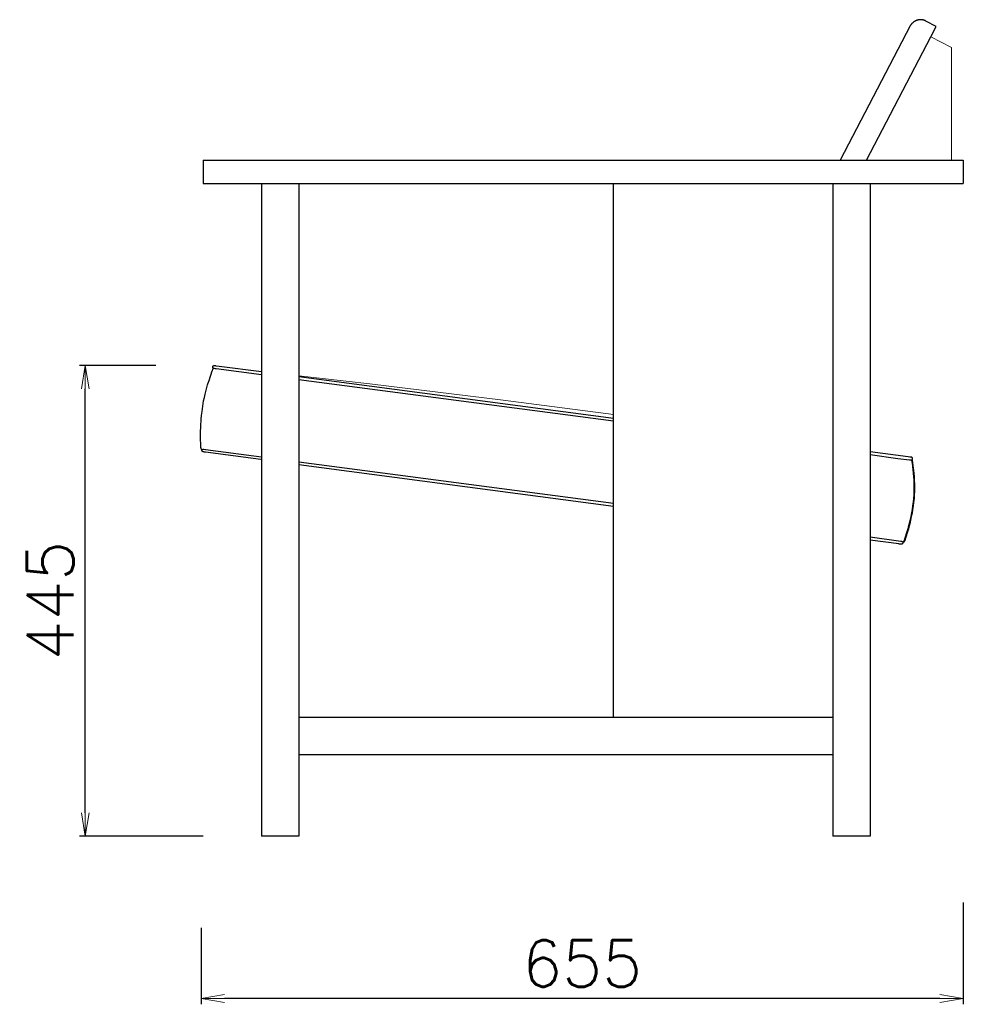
# Model space of a CAD drawing. Extents: x 26071 to 28174, y 10322 to 12316.
# Tile 3 of 3: x 27365 to 28174, y 10322 to 11167. Entities that reach past the tile are written whole.
import ezdxf

# ---------------------------------------------------------------- set-up
doc = ezdxf.new("R2010")
doc.units = 0
doc.header["$LTSCALE"] = 0.5
doc.layers.get('0').update_dxf_attribs({"linetype": 'CONTINUOUS'})
doc.layers.get('DEFPOINTS').update_dxf_attribs({"linetype": 'CONTINUOUS'})
doc.layers.add('04-寸法', color=4, linetype='CONTINUOUS', lineweight=9)
doc.layers.add('2D$Visibile$Curve', color=7, linetype='CONTINUOUS', lineweight=25, true_color=0x000000)
doc.layers.add('2D$Visibile$Tangenti', color=7, linetype='CONTINUOUS', lineweight=20, true_color=0x555555)
doc.styles.get("Standard").update_dxf_attribs({"font": 'txt.shx', "bigfont": 'bigfont.shx'})
doc.dimstyles.new('1-10', dxfattribs={"dimtxt": 40, "dimasz": 20, "dimexe": 5, "dimexo": 50, "dimgap": 10, "dimtad": 1, "dimdec": 0, "dimzin": 9, "dimdsep": 46, "dimtxsty": 'Standard', "dimblk1": 'OPEN', "dimblk2": 'OPEN', "dimsah": 1, "dimcen": 0, "dimclrt": 7, "dimadec": 0, "dimazin": 0, "dimtfac": 0.5, "dimtdec": 0, "dimtofl": 0, "dimtmove": 0, "dimatfit": 3, "dimldrblk": 'OPEN', "dimfxl": 1, "dimtolj": 1, "dimtzin": 9, "dimarcsym": 0})

# ---------------------------------------------------------------- blocks, each defined once
blk = doc.blocks.new('_OPEN')
at = {"color": 0, "linetype": 'ByBlock'}
for p, q in [((-1, 0.167), (0, 0)), ((0, 0), (-1, -0.167)), ((0, 0), (-1, 0))]:
    blk.add_line(p, q, dxfattribs=at)
blk = doc.blocks.new('*D356')
at = {"layer": '04-寸法', "color": 0, "lineweight": -2, "transparency": 16777216}
for p, q in [((28173.87, 10409.3), (28173.87, 10322.03)), ((27520.25, 10387.67), (27520.25, 10322.03)), ((28153.87, 10327.03), (27540.25, 10327.03))]:
    blk.add_line(p, q, dxfattribs=at)
at = {"layer": 'DEFPOINTS', "color": 0, "transparency": 16777216}
for p in [(28173.87, 10459.3), (27520.25, 10437.67), (27520.25, 10327.03)]:
    blk.add_point(p, dxfattribs=at)
at = {"layer": '04-寸法', "color": 0, "lineweight": -2, "transparency": 16777216, "xscale": 20, "yscale": 20, "zscale": 20, "rotation": 180}
blk.add_blockref('_OPEN', (27520.25, 10327.03), dxfattribs=at)
at = {"layer": '04-寸法', "color": 0, "lineweight": -2, "transparency": 16777216, "xscale": 20, "yscale": 20, "zscale": 20}
blk.add_blockref('_OPEN', (28173.87, 10327.03), dxfattribs=at)
at = {"layer": '04-寸法', "color": 7, "transparency": 16777216, "insert": (27847.06, 10357.03), "char_height": 40, "attachment_point": 5}
blk.add_mtext('\\A1;655', dxfattribs=at)
blk = doc.blocks.new('*D357')
at = {"layer": '04-寸法', "color": 0, "lineweight": -2, "transparency": 16777216}
for p, q in [((27481.32, 10870.26), (27415.79, 10870.26)), ((27420.79, 10486.36), (27420.79, 10850.26)), ((27521.91, 10466.36), (27415.79, 10466.36))]:
    blk.add_line(p, q, dxfattribs=at)
at = {"layer": 'DEFPOINTS', "color": 0, "transparency": 16777216}
for p in [(27420.79, 10870.26), (27531.32, 10870.26), (27571.91, 10466.36)]:
    blk.add_point(p, dxfattribs=at)
at = {"layer": '04-寸法', "color": 0, "lineweight": -2, "transparency": 16777216, "xscale": 20, "yscale": 20, "zscale": 20}
for p, rotation in [((27420.79, 10870.26), 90), ((27420.79, 10466.36), 270)]:
    blk.add_blockref('_OPEN', p, dxfattribs=dict(at, rotation=rotation))
at = {"layer": '04-寸法', "color": 7, "transparency": 16777216, "insert": (27390.79, 10668.31), "char_height": 40, "attachment_point": 5, "rotation": 90}
blk.add_mtext('\\A1;445', dxfattribs=at)

msp = doc.modelspace()

# ---------------------------------------------------------------- linework, layer by layer
at = {"layer": '2D$Visibile$Curve', "color": 0}
for p, q in [((28128.91, 11162.55), (28128.72, 11162.26)), ((28129.11, 11162.84), (28128.91, 11162.55)), ((28129.32, 11163.12), (28129.11, 11162.84)), ((28129.53, 11163.39), (28129.32, 11163.12)), ((28129.76, 11163.66), (28129.53, 11163.39)), ((28130, 11163.92), (28129.76, 11163.66)), ((28130.24, 11164.16), (28130, 11163.92)), ((28130.5, 11164.4), (28130.24, 11164.16)), ((28130.76, 11164.64), (28130.5, 11164.4)), ((28131.03, 11164.86), (28130.76, 11164.64)), ((28131.3, 11165.07), (28131.03, 11164.86)), ((28131.59, 11165.27), (28131.3, 11165.07)), ((28131.88, 11165.47), (28131.59, 11165.27)), ((28132.18, 11165.65), (28131.88, 11165.47)), ((28132.48, 11165.82), (28132.18, 11165.65)), ((28132.79, 11165.98), (28132.48, 11165.82)), ((28133.01, 11166.09), (28132.71, 11165.94)), ((28133.11, 11166.13), (28132.79, 11165.98)), ((28133.32, 11166.23), (28133.01, 11166.09)), ((28133.43, 11166.27), (28133.11, 11166.13)), ((28133.64, 11166.36), (28133.32, 11166.23)), ((28133.75, 11166.4), (28133.43, 11166.27)), ((28133.96, 11166.47), (28133.64, 11166.36)), ((28134.08, 11166.51), (28133.75, 11166.4)), ((28134.28, 11166.58), (28133.96, 11166.47)), ((28134.41, 11166.62), (28134.08, 11166.51)), ((28134.61, 11166.67), (28134.28, 11166.58)), ((28134.75, 11166.71), (28134.41, 11166.62)), ((28134.94, 11166.76), (28134.61, 11166.67)), ((28135.09, 11166.79), (28134.75, 11166.71)), ((28135.27, 11166.83), (28134.94, 11166.76)), ((28135.43, 11166.86), (28135.09, 11166.79)), ((28135.6, 11166.89), (28135.27, 11166.83)), ((28135.77, 11166.92), (28135.43, 11166.86)), ((28135.94, 11166.94), (28135.6, 11166.89)), ((28136.12, 11166.97), (28135.77, 11166.92)), ((28136.28, 11166.98), (28135.94, 11166.94)), ((28136.47, 11167), (28136.12, 11166.97)), ((28136.61, 11167.01), (28136.28, 11166.98)), ((28136.82, 11167.02), (28136.47, 11167)), ((28136.95, 11167.03), (28136.61, 11167.01)), ((28137.17, 11167.03), (28136.82, 11167.02)), ((28137.29, 11167.03), (28136.95, 11167.03)), ((28137.51, 11167.03), (28137.17, 11167.03)), ((28137.63, 11167.02), (28137.29, 11167.03)), ((28137.86, 11167.01), (28137.51, 11167.03)), ((28137.97, 11167), (28137.63, 11167.02)), ((28138.21, 11166.98), (28137.86, 11167.01)), ((28138.31, 11166.97), (28137.97, 11167)), ((28138.56, 11166.94), (28138.21, 11166.98)), ((28138.65, 11166.93), (28138.31, 11166.97)), ((28138.9, 11166.89), (28138.56, 11166.94)), ((28138.98, 11166.88), (28138.65, 11166.93)), ((28139.25, 11166.83), (28138.9, 11166.89)), ((28139.32, 11166.81), (28138.98, 11166.88)), ((28139.59, 11166.75), (28139.25, 11166.83)), ((28139.65, 11166.74), (28139.32, 11166.81)), ((28139.92, 11166.66), (28139.59, 11166.75)), ((28139.98, 11166.65), (28139.65, 11166.74)), ((28140.26, 11166.57), (28139.92, 11166.66)), ((28140.3, 11166.55), (28139.98, 11166.65)), ((28140.59, 11166.45), (28140.26, 11166.57)), ((28140.62, 11166.44), (28140.3, 11166.55)), ((28140.92, 11166.33), (28140.59, 11166.45)), ((28140.94, 11166.32), (28140.62, 11166.44)), ((28141.24, 11166.2), (28140.92, 11166.33)), ((28141.26, 11166.19), (28140.94, 11166.32)), ((28141.56, 11166.05), (28141.24, 11166.2)), ((28141.57, 11166.05), (28141.26, 11166.19)), ((28141.87, 11165.9), (28141.56, 11166.05)), ((28141.87, 11165.9), (28141.57, 11166.05)), ((28150.74, 11161.28), (28141.87, 11165.9)), ((28150.74, 11161.28), (28141.87, 11165.9)), ((28128.38, 11161.65), (28068.31, 11046.36)), ((28128.55, 11161.96), (28128.38, 11161.65)), ((28128.72, 11162.26), (28128.55, 11161.96)), ((28146.12, 11152.41), (28150.74, 11161.28)), ((28090.86, 11046.36), (28146.12, 11152.41)), ((27521.91, 11046.36), (27521.91, 11026.36)), ((27521.91, 11046.36), (28068.31, 11046.36)), ((28068.31, 11046.36), (28163.87, 11046.36)), ((28163.87, 11046.36), (28173.87, 11046.36)), ((28173.87, 11046.36), (28173.87, 11026.36)), ((27521.91, 11026.36), (27571.91, 11026.36)), ((27571.91, 11026.36), (27571.91, 10865.01)), ((27571.91, 11026.36), (27603.91, 11026.36)), ((27603.91, 11026.36), (27603.91, 10861.5)), ((27603.91, 11026.36), (27873.86, 11026.36)), ((27873.86, 10828.16), (27873.86, 11026.36)), ((27873.86, 11026.36), (28061.86, 11026.36)), ((28061.86, 11026.36), (28061.86, 11026.36)), ((28061.86, 11026.36), (28061.86, 10536.36)), ((28061.86, 11026.36), (28093.86, 11026.36)), ((28093.86, 11026.36), (28093.86, 10796.19)), ((28093.86, 11026.36), (28173.87, 11026.36)), ((27530.02, 10866.37), (27530.17, 10866.72)), ((27530.15, 10868.99), (27530.16, 10869.03)), ((27530.15, 10868.95), (27530.15, 10868.99)), ((27530.15, 10868.91), (27530.15, 10868.95)), ((27530.16, 10868.86), (27530.15, 10868.91)), ((27530.16, 10869.11), (27530.17, 10869.16)), ((27530.16, 10869.07), (27530.16, 10869.11)), ((27530.16, 10869.03), (27530.16, 10869.07)), ((27530.16, 10868.82), (27530.16, 10868.86)), ((27530.16, 10868.78), (27530.16, 10868.82)), ((27530.17, 10868.73), (27530.16, 10868.78)), ((27530.17, 10869.16), (27530.18, 10869.2)), ((27530.18, 10868.69), (27530.17, 10868.73)), ((27530.17, 10866.72), (27530.33, 10867.07)), ((27530.18, 10869.2), (27530.19, 10869.25)), ((27530.19, 10868.65), (27530.18, 10868.69)), ((27530.19, 10869.25), (27530.2, 10869.29)), ((27530.2, 10868.6), (27530.19, 10868.65)), ((27530.2, 10869.29), (27530.21, 10869.34)), ((27530.21, 10868.56), (27530.2, 10868.6)), ((27530.21, 10869.34), (27530.23, 10869.38)), ((27530.22, 10868.52), (27530.21, 10868.56)), ((27530.24, 10868.47), (27530.22, 10868.52)), ((27530.23, 10869.38), (27530.24, 10869.43)), ((27530.24, 10869.43), (27530.26, 10869.47)), ((27530.26, 10868.43), (27530.24, 10868.47)), ((27530.26, 10869.47), (27530.28, 10869.51)), ((27530.27, 10868.39), (27530.26, 10868.43)), ((27530.29, 10868.35), (27530.27, 10868.39)), ((27530.28, 10869.51), (27530.3, 10869.55)), ((27530.32, 10868.31), (27530.29, 10868.35)), ((27530.3, 10869.55), (27530.32, 10869.59)), ((27530.32, 10869.59), (27530.35, 10869.63)), ((27530.34, 10868.27), (27530.32, 10868.31)), ((27530.33, 10867.07), (27530.41, 10867.24)), ((27530.36, 10868.23), (27530.34, 10868.27)), ((27530.35, 10869.63), (27530.37, 10869.67)), ((27530.39, 10868.19), (27530.36, 10868.23)), ((27530.37, 10869.67), (27530.4, 10869.71)), ((27530.41, 10868.15), (27530.39, 10868.19)), ((27530.4, 10869.71), (27530.42, 10869.75)), ((27530.44, 10868.12), (27530.41, 10868.15)), ((27530.41, 10867.24), (27530.49, 10867.41)), ((27530.42, 10869.75), (27530.45, 10869.78)), ((27530.47, 10868.08), (27530.44, 10868.12)), ((27530.45, 10869.78), (27530.48, 10869.82)), ((27530.5, 10868.05), (27530.47, 10868.08)), ((27530.48, 10869.82), (27530.51, 10869.85)), ((27530.49, 10867.41), (27530.58, 10867.57)), ((27530.53, 10868.02), (27530.5, 10868.05)), ((27530.51, 10869.85), (27530.55, 10869.89)), ((27530.56, 10867.98), (27530.53, 10868.02)), ((27530.55, 10869.89), (27530.58, 10869.92)), ((27530.59, 10867.95), (27530.56, 10867.98)), ((27530.58, 10869.92), (27530.61, 10869.95)), ((27530.58, 10867.57), (27530.68, 10867.74)), ((27530.63, 10867.92), (27530.59, 10867.95)), ((27530.61, 10869.95), (27530.65, 10869.98)), ((27530.66, 10867.89), (27530.63, 10867.92)), ((27530.65, 10869.98), (27530.69, 10870.01)), ((27530.7, 10867.87), (27530.66, 10867.89)), ((27530.68, 10867.74), (27530.74, 10867.84)), ((27530.69, 10870.01), (27530.72, 10870.04)), ((27530.74, 10867.84), (27530.7, 10867.87)), ((27530.72, 10870.04), (27530.76, 10870.06)), ((27530.78, 10867.81), (27530.74, 10867.84)), ((27530.76, 10870.06), (27530.8, 10870.09)), ((27530.83, 10867.78), (27530.78, 10867.81)), ((27530.8, 10870.09), (27530.84, 10870.11)), ((27530.88, 10867.75), (27530.83, 10867.78)), ((27530.84, 10870.11), (27530.88, 10870.13)), ((27530.88, 10870.13), (27530.92, 10870.15)), ((27530.93, 10867.73), (27530.88, 10867.75)), ((27530.92, 10870.15), (27530.97, 10870.17)), ((27530.98, 10867.71), (27530.93, 10867.73)), ((27530.97, 10870.17), (27531.01, 10870.19)), ((27531.03, 10867.68), (27530.98, 10867.71)), ((27531.01, 10870.19), (27531.05, 10870.2)), ((27531.08, 10867.66), (27531.03, 10867.68)), ((27531.05, 10870.2), (27531.1, 10870.22)), ((27531.13, 10867.65), (27531.08, 10867.66)), ((27531.1, 10870.22), (27531.14, 10870.23)), ((27531.18, 10867.63), (27531.13, 10867.65)), ((27531.14, 10870.23), (27531.19, 10870.24)), ((27531.24, 10867.62), (27531.18, 10867.63)), ((27531.19, 10870.24), (27531.23, 10870.25)), ((27531.23, 10870.25), (27531.28, 10870.26)), ((27531.29, 10867.6), (27531.24, 10867.62)), ((27531.28, 10870.26), (27531.32, 10870.26)), ((27531.34, 10867.59), (27531.29, 10867.6)), ((27531.32, 10870.26), (27531.37, 10870.27)), ((27531.4, 10867.58), (27531.34, 10867.59)), ((27531.37, 10870.27), (27531.42, 10870.27)), ((27531.45, 10867.58), (27531.4, 10867.58)), ((27531.42, 10870.27), (27531.46, 10870.27)), ((27531.51, 10867.57), (27531.45, 10867.58)), ((27531.46, 10870.27), (27531.51, 10870.27)), ((27531.51, 10870.27), (27531.55, 10870.27)), ((27532.4, 10867.47), (27531.51, 10867.57)), ((27531.55, 10870.27), (27532.47, 10870.18)), ((27532.43, 10867.46), (27532.4, 10867.47)), ((27533, 10867.37), (27532.43, 10867.46)), ((27532.47, 10870.18), (27532.9, 10870.11)), ((27532.9, 10870.11), (27535.72, 10869.69)), ((27571.91, 10862.3), (27533, 10867.37)), ((27535.72, 10869.69), (27571.91, 10865.01)), ((27526.96, 10857.51), (27529.74, 10865.64)), ((27529.74, 10865.64), (27529.88, 10866.01)), ((27529.88, 10866.01), (27530.02, 10866.37)), ((27571.91, 10865.01), (27571.91, 10789.38)), ((27603.91, 10861.5), (27603.91, 10785.14)), ((27603.91, 10860.78), (27873.86, 10825.16)), ((27524.42, 10849.08), (27525.7, 10853.56)), ((27525.7, 10853.56), (27526.01, 10854.56)), ((27526.01, 10854.56), (27526.96, 10857.51)), ((27873.86, 10822.45), (27603.91, 10858.07)), ((27522.3, 10839.83), (27522.91, 10842.89)), ((27522.91, 10842.89), (27523.52, 10845.57)), ((27523.52, 10845.57), (27524.42, 10849.08)), ((27520.93, 10830.83), (27521.56, 10835.44)), ((27521.56, 10835.44), (27522.3, 10839.83)), ((27520.25, 10824.1), (27520.53, 10827.21)), ((27520.53, 10827.21), (27520.93, 10830.83)), ((27873.86, 10749.38), (27873.86, 10828.16)), ((27873.86, 10825.16), (27873.86, 10825.16)), ((27519.68, 10813.17), (27519.86, 10817.87)), ((27519.86, 10817.87), (27520.25, 10824.1)), ((27519.64, 10810.03), (27519.68, 10813.17)), ((27519.66, 10808.49), (27519.64, 10810.03)), ((27519.93, 10800.97), (27519.66, 10808.49)), ((27519.95, 10800.55), (27519.93, 10800.97)), ((27519.97, 10800.34), (27519.95, 10800.55)), ((27519.98, 10800.14), (27519.97, 10800.34)), ((27520.01, 10799.94), (27519.98, 10800.14)), ((27520.03, 10799.74), (27520.01, 10799.94)), ((27520.06, 10799.55), (27520.03, 10799.74)), ((27520.08, 10799.45), (27520.06, 10799.55)), ((27520.1, 10799.36), (27520.08, 10799.45)), ((27520.12, 10799.27), (27520.1, 10799.36)), ((27520.15, 10799.18), (27520.12, 10799.27)), ((27520.17, 10799.09), (27520.15, 10799.18)), ((27520.2, 10799), (27520.17, 10799.09)), ((27520.22, 10798.91), (27520.2, 10799)), ((27520.25, 10798.83), (27520.22, 10798.91)), ((27520.28, 10798.75), (27520.25, 10798.83)), ((27520.32, 10798.67), (27520.28, 10798.75)), ((27520.35, 10798.58), (27520.32, 10798.67)), ((27520.39, 10798.51), (27520.35, 10798.58)), ((27520.43, 10798.43), (27520.39, 10798.51)), ((27520.47, 10798.36), (27520.43, 10798.43)), ((27520.49, 10798.32), (27520.47, 10798.36)), ((27520.51, 10798.28), (27520.49, 10798.32)), ((27520.54, 10798.25), (27520.51, 10798.28)), ((27520.56, 10798.21), (27520.54, 10798.25)), ((27520.61, 10798.14), (27520.56, 10798.21)), ((27520.65, 10798.08), (27520.61, 10798.14)), ((27520.68, 10798.04), (27520.65, 10798.08)), ((27520.71, 10798.01), (27520.68, 10798.04)), ((27520.74, 10797.97), (27520.71, 10798.01)), ((27520.77, 10797.94), (27520.74, 10797.97)), ((27520.8, 10797.91), (27520.77, 10797.94)), ((27520.82, 10797.88), (27520.8, 10797.91)), ((27520.88, 10797.83), (27520.82, 10797.88)), ((27520.86, 10797.37), (27520.98, 10797.74)), ((27520.86, 10797.34), (27520.86, 10797.37)), ((27520.86, 10797.3), (27520.86, 10797.34)), ((27520.87, 10797.25), (27520.86, 10797.3)), ((27520.88, 10797.2), (27520.87, 10797.25)), ((27520.93, 10797.79), (27520.88, 10797.83)), ((27520.89, 10797.16), (27520.88, 10797.2)), ((27520.9, 10797.11), (27520.89, 10797.16)), ((27520.91, 10797.07), (27520.9, 10797.11)), ((27520.93, 10797.02), (27520.91, 10797.07)), ((27520.98, 10797.74), (27520.93, 10797.79)), ((27520.94, 10796.98), (27520.93, 10797.02)), ((27520.96, 10796.94), (27520.94, 10796.98)), ((27520.98, 10796.89), (27520.96, 10796.94)), ((27520.98, 10797.74), (27520.99, 10797.77)), ((27521, 10796.85), (27520.98, 10796.89)), ((27520.99, 10797.77), (27521.01, 10797.8)), ((27521.02, 10796.81), (27521, 10796.85)), ((27521.01, 10797.8), (27521.02, 10797.82)), ((27521.02, 10797.82), (27521.04, 10797.85)), ((27521.04, 10796.77), (27521.02, 10796.81)), ((27521.04, 10797.85), (27521.06, 10797.88)), ((27521.07, 10796.73), (27521.04, 10796.77)), ((27521.06, 10797.88), (27521.08, 10797.9)), ((27521.1, 10796.69), (27521.07, 10796.73)), ((27521.08, 10797.9), (27521.1, 10797.93)), ((27521.1, 10797.93), (27521.12, 10797.95)), ((27521.12, 10796.65), (27521.1, 10796.69)), ((27521.12, 10797.95), (27521.14, 10797.98)), ((27521.15, 10796.62), (27521.12, 10796.65)), ((27521.14, 10797.98), (27521.16, 10798)), ((27521.18, 10796.58), (27521.15, 10796.62)), ((27521.16, 10798), (27521.18, 10798.03)), ((27521.18, 10798.03), (27521.2, 10798.05)), ((27521.21, 10796.55), (27521.18, 10796.58)), ((27521.2, 10798.05), (27521.23, 10798.07)), ((27521.25, 10796.51), (27521.21, 10796.55)), ((27521.23, 10798.07), (27521.25, 10798.09)), ((27521.25, 10798.09), (27521.28, 10798.12)), ((27521.28, 10796.48), (27521.25, 10796.51)), ((27521.28, 10798.12), (27521.3, 10798.14)), ((27521.31, 10796.45), (27521.28, 10796.48)), ((27521.3, 10798.14), (27521.33, 10798.16)), ((27521.35, 10796.42), (27521.31, 10796.45)), ((27521.33, 10798.16), (27521.36, 10798.18)), ((27521.39, 10796.39), (27521.35, 10796.42)), ((27521.36, 10798.18), (27521.39, 10798.2)), ((27521.39, 10798.2), (27521.42, 10798.22)), ((27521.42, 10796.36), (27521.39, 10796.39)), ((27521.42, 10798.22), (27521.44, 10798.24)), ((27521.46, 10796.34), (27521.42, 10796.36)), ((27521.44, 10798.24), (27521.47, 10798.25)), ((27521.5, 10796.31), (27521.46, 10796.34)), ((27521.47, 10798.25), (27521.5, 10798.27)), ((27521.5, 10798.27), (27521.53, 10798.29)), ((27521.54, 10796.29), (27521.5, 10796.31)), ((27521.53, 10798.29), (27521.56, 10798.3)), ((27521.58, 10796.27), (27521.54, 10796.29)), ((27521.56, 10798.3), (27521.59, 10798.31)), ((27521.63, 10796.25), (27521.58, 10796.27)), ((27521.59, 10798.31), (27521.63, 10798.33)), ((27521.63, 10798.33), (27521.66, 10798.34)), ((27521.67, 10796.23), (27521.63, 10796.25)), ((27521.66, 10798.34), (27521.69, 10798.35)), ((27521.71, 10796.21), (27521.67, 10796.23)), ((27521.69, 10798.35), (27521.72, 10798.36)), ((27521.76, 10796.19), (27521.71, 10796.21)), ((27521.72, 10798.36), (27521.75, 10798.38)), ((27521.75, 10798.38), (27521.79, 10798.38)), ((27521.8, 10796.18), (27521.76, 10796.19)), ((27521.79, 10798.38), (27521.82, 10798.39)), ((27521.84, 10796.17), (27521.8, 10796.18)), ((27521.82, 10798.39), (27521.85, 10798.4)), ((27521.9, 10796.15), (27521.84, 10796.17)), ((27521.85, 10798.4), (27521.89, 10798.41)), ((27521.89, 10798.41), (27521.92, 10798.42)), ((27521.95, 10796.14), (27521.9, 10796.15)), ((27521.92, 10798.42), (27521.96, 10798.42)), ((27522, 10796.13), (27521.95, 10796.14)), ((27521.96, 10798.42), (27521.98, 10798.43)), ((27521.98, 10798.43), (27522.02, 10798.43)), ((27522.44, 10796.04), (27522, 10796.13)), ((27522.02, 10798.43), (27522.05, 10798.43)), ((27522.05, 10798.43), (27522.09, 10798.44)), ((27522.09, 10798.44), (27522.12, 10798.44)), ((27522.12, 10798.44), (27522.15, 10798.44)), ((27522.15, 10798.44), (27522.18, 10798.44)), ((27522.18, 10798.44), (27522.22, 10798.44)), ((27522.22, 10798.44), (27522.25, 10798.44)), ((27522.25, 10798.44), (27522.29, 10798.43)), ((27522.29, 10798.43), (27522.37, 10798.43)), ((27522.37, 10798.43), (27522.52, 10798.41)), ((27522.88, 10795.96), (27522.44, 10796.04)), ((27522.52, 10798.41), (27523.87, 10798.21)), ((27523.05, 10795.94), (27522.88, 10795.96)), ((27523.22, 10795.92), (27523.05, 10795.94)), ((27523.85, 10795.86), (27523.22, 10795.92)), ((27571.29, 10789.51), (27523.85, 10795.86)), ((27523.87, 10798.21), (27524.1, 10798.18)), ((27523.87, 10798.21), (27523.87, 10798.21)), ((27524.1, 10798.18), (27524.26, 10798.15)), ((27524.26, 10798.15), (27528.06, 10797.72)), ((27528.06, 10797.72), (27571.91, 10791.84)), ((28093.86, 10796.19), (28093.86, 10720.36)), ((28126.59, 10791.83), (28093.86, 10796.18)), ((28093.86, 10793.48), (28093.86, 10793.48)), ((28117.72, 10790.24), (28093.86, 10793.48)), ((28128.15, 10791.66), (28126.59, 10791.83)), ((28128.83, 10791.58), (28128.15, 10791.66)), ((28128.88, 10791.59), (28128.83, 10791.58)), ((28128.93, 10791.59), (28128.88, 10791.59)), ((28128.97, 10791.6), (28128.93, 10791.59)), ((28129.02, 10791.6), (28128.97, 10791.6)), ((28129.07, 10791.6), (28129.02, 10791.6)), ((28129.11, 10791.6), (28129.07, 10791.6)), ((28129.16, 10791.6), (28129.11, 10791.6)), ((28129.21, 10791.59), (28129.16, 10791.6)), ((28129.25, 10791.59), (28129.21, 10791.59)), ((28129.3, 10791.58), (28129.25, 10791.59)), ((28129.35, 10791.57), (28129.3, 10791.58)), ((28129.39, 10791.56), (28129.35, 10791.57)), ((28129.44, 10791.55), (28129.39, 10791.56)), ((28129.48, 10791.53), (28129.44, 10791.55)), ((28129.53, 10791.52), (28129.48, 10791.53)), ((28129.57, 10791.5), (28129.53, 10791.52)), ((28129.62, 10791.48), (28129.57, 10791.5)), ((28129.66, 10791.46), (28129.62, 10791.48)), ((28129.7, 10791.44), (28129.66, 10791.46)), ((28129.74, 10791.42), (28129.7, 10791.44)), ((28129.78, 10791.39), (28129.74, 10791.42)), ((28129.82, 10791.37), (28129.78, 10791.39)), ((28129.86, 10791.34), (28129.82, 10791.37)), ((28129.9, 10791.31), (28129.86, 10791.34)), ((28129.94, 10791.28), (28129.9, 10791.31)), ((28129.97, 10791.25), (28129.94, 10791.28)), ((28130.01, 10791.22), (28129.97, 10791.25)), ((28130.04, 10791.19), (28130.01, 10791.22)), ((28130.07, 10791.15), (28130.04, 10791.19)), ((28130.1, 10791.12), (28130.07, 10791.15)), ((28130.13, 10791.08), (28130.1, 10791.12)), ((28130.16, 10791.04), (28130.13, 10791.08)), ((28130.19, 10791), (28130.16, 10791.04)), ((28130.21, 10790.96), (28130.19, 10791)), ((28130.24, 10790.92), (28130.21, 10790.96)), ((28130.26, 10790.88), (28130.24, 10790.92)), ((28130.28, 10790.84), (28130.26, 10790.88)), ((28130.3, 10790.8), (28130.28, 10790.84)), ((28130.32, 10790.75), (28130.3, 10790.8)), ((28130.34, 10790.71), (28130.32, 10790.75)), ((28130.35, 10790.66), (28130.34, 10790.71)), ((28130.37, 10790.62), (28130.35, 10790.66)), ((27571.91, 10789.38), (27571.91, 10466.36)), ((27603.91, 10787.65), (27873.86, 10752.09)), ((27873.86, 10749.38), (27603.91, 10785.14)), ((27603.91, 10785.14), (27603.91, 10568.36)), ((28127.69, 10789.01), (28117.72, 10790.24)), ((28128.07, 10788.98), (28127.69, 10789.01)), ((28128.15, 10788.98), (28128.07, 10788.98)), ((28129.44, 10788.95), (28128.15, 10788.98)), ((28129.44, 10788.95), (28129.49, 10788.96)), ((28129.44, 10788.95), (28129.52, 10788.69)), ((28129.49, 10788.96), (28129.53, 10788.97)), ((28129.52, 10788.69), (28129.57, 10788.5)), ((28129.53, 10788.97), (28129.57, 10788.99)), ((28129.57, 10788.99), (28129.62, 10789.01)), ((28129.57, 10788.5), (28129.62, 10788.32)), ((28129.62, 10789.01), (28129.66, 10789.03)), ((28129.62, 10788.32), (28129.67, 10788.13)), ((28129.66, 10789.03), (28129.7, 10789.05)), ((28129.67, 10788.13), (28129.75, 10787.75)), ((28129.7, 10789.05), (28129.74, 10789.07)), ((28129.74, 10789.07), (28129.78, 10789.1)), ((28129.75, 10787.75), (28129.82, 10787.37)), ((28129.78, 10789.1), (28129.82, 10789.12)), ((28129.82, 10789.12), (28129.86, 10789.15)), ((28129.82, 10787.37), (28129.88, 10786.98)), ((28129.86, 10789.15), (28129.9, 10789.18)), ((28129.88, 10786.98), (28129.93, 10786.59)), ((28129.9, 10789.18), (28129.94, 10789.21)), ((28129.93, 10786.59), (28130.89, 10777.97)), ((28129.94, 10789.21), (28129.97, 10789.24)), ((28129.97, 10789.24), (28130.01, 10789.27)), ((28130.01, 10789.27), (28130.04, 10789.31)), ((28130.04, 10789.31), (28130.07, 10789.34)), ((28130.07, 10789.34), (28130.1, 10789.38)), ((28130.1, 10789.38), (28130.13, 10789.41)), ((28130.13, 10789.41), (28130.16, 10789.45)), ((28130.16, 10789.45), (28130.19, 10789.49)), ((28130.19, 10789.49), (28130.21, 10789.53)), ((28130.21, 10789.53), (28130.24, 10789.57)), ((28130.24, 10789.57), (28130.26, 10789.61)), ((28130.26, 10789.61), (28130.28, 10789.65)), ((28130.28, 10789.65), (28130.3, 10789.7)), ((28130.3, 10789.7), (28130.32, 10789.74)), ((28130.32, 10789.74), (28130.34, 10789.78)), ((28130.34, 10789.78), (28130.35, 10789.83)), ((28130.35, 10789.83), (28130.37, 10789.87)), ((28130.38, 10790.57), (28130.37, 10790.62)), ((28130.37, 10789.87), (28130.38, 10789.92)), ((28130.39, 10790.53), (28130.38, 10790.57)), ((28130.38, 10789.92), (28130.39, 10789.97)), ((28130.4, 10790.48), (28130.39, 10790.53)), ((28130.39, 10789.97), (28130.4, 10790.01)), ((28130.41, 10790.43), (28130.4, 10790.48)), ((28130.4, 10790.01), (28130.41, 10790.06)), ((28130.41, 10790.39), (28130.41, 10790.43)), ((28130.42, 10790.34), (28130.41, 10790.39)), ((28130.41, 10790.1), (28130.42, 10790.15)), ((28130.41, 10790.06), (28130.41, 10790.1)), ((28130.42, 10790.29), (28130.42, 10790.34)), ((28130.42, 10790.25), (28130.42, 10790.29)), ((28130.42, 10790.2), (28130.42, 10790.25)), ((28130.42, 10790.15), (28130.42, 10790.2)), ((28130.89, 10777.97), (28131.18, 10774.84)), ((28131.18, 10774.84), (28131.39, 10771.71)), ((28131.39, 10771.71), (28131.52, 10768.58)), ((28131.52, 10768.58), (28131.58, 10765.44)), ((28131.58, 10765.44), (28131.53, 10762.31)), ((28131.39, 10759.18), (28131.14, 10756.06)), ((28131.53, 10762.31), (28131.39, 10759.18)), ((27873.86, 10568.36), (27873.86, 10749.38)), ((28130.41, 10749.85), (28129.94, 10746.76)), ((28130.82, 10752.95), (28130.41, 10749.85)), ((28131.14, 10756.06), (28130.82, 10752.95)), ((28128.8, 10740.62), (28127.44, 10734.52)), ((28129.4, 10743.68), (28128.8, 10740.62)), ((28129.94, 10746.76), (28129.4, 10743.68)), ((28127.44, 10734.52), (28126.69, 10731.46)), ((28093.86, 10723.09), (28120.19, 10719.63)), ((28125.85, 10728.47), (28123.57, 10721.32)), ((28126.28, 10729.96), (28125.85, 10728.47)), ((28126.69, 10731.46), (28126.28, 10729.96)), ((28093.86, 10720.36), (28093.86, 10466.36)), ((28118.7, 10717.12), (28093.86, 10720.36)), ((28118.98, 10717.03), (28118.7, 10717.12)), ((28119.02, 10717.02), (28118.98, 10717.03)), ((28119.06, 10717.01), (28119.02, 10717.02)), ((28119.25, 10716.98), (28119.06, 10717.01)), ((28120.13, 10716.86), (28119.25, 10716.98)), ((28120.25, 10716.85), (28120.13, 10716.86)), ((28120.19, 10719.63), (28120.69, 10719.55)), ((28120.36, 10716.84), (28120.25, 10716.85)), ((28120.44, 10716.83), (28120.36, 10716.84)), ((28120.49, 10716.83), (28120.44, 10716.83)), ((28120.54, 10716.83), (28120.49, 10716.83)), ((28120.57, 10716.83), (28120.54, 10716.83)), ((28120.61, 10716.83), (28120.57, 10716.83)), ((28120.64, 10716.83), (28120.61, 10716.83)), ((28120.67, 10716.84), (28120.64, 10716.83)), ((28120.71, 10716.84), (28120.67, 10716.84)), ((28120.69, 10719.55), (28120.78, 10719.53)), ((28120.75, 10716.85), (28120.71, 10716.84)), ((28120.78, 10716.85), (28120.75, 10716.85)), ((28120.78, 10719.53), (28120.83, 10719.52)), ((28120.81, 10716.86), (28120.78, 10716.85)), ((28120.85, 10716.86), (28120.81, 10716.86)), ((28120.83, 10719.52), (28120.87, 10719.51)), ((28120.89, 10716.87), (28120.85, 10716.86)), ((28120.87, 10719.51), (28120.9, 10719.5)), ((28120.91, 10716.88), (28120.89, 10716.87)), ((28120.9, 10719.5), (28120.94, 10719.49)), ((28120.95, 10716.89), (28120.91, 10716.88)), ((28120.94, 10719.49), (28120.97, 10719.48)), ((28120.98, 10716.9), (28120.95, 10716.89)), ((28120.97, 10719.48), (28121.01, 10719.46)), ((28121.02, 10716.91), (28120.98, 10716.9)), ((28121.01, 10719.46), (28121.04, 10719.45)), ((28121.05, 10716.92), (28121.02, 10716.91)), ((28121.04, 10719.45), (28121.07, 10719.44)), ((28121.08, 10716.94), (28121.05, 10716.92)), ((28121.07, 10719.44), (28121.1, 10719.43)), ((28121.11, 10716.95), (28121.08, 10716.94)), ((28121.1, 10719.43), (28121.13, 10719.41)), ((28121.14, 10716.97), (28121.11, 10716.95)), ((28121.13, 10719.41), (28121.16, 10719.4)), ((28121.17, 10716.98), (28121.14, 10716.97)), ((28121.16, 10719.4), (28121.2, 10719.38)), ((28121.21, 10717), (28121.17, 10716.98)), ((28121.2, 10719.38), (28121.22, 10719.36)), ((28121.24, 10717.02), (28121.21, 10717)), ((28121.22, 10719.36), (28121.26, 10719.34)), ((28121.27, 10717.03), (28121.24, 10717.02)), ((28121.26, 10719.34), (28121.28, 10719.32)), ((28121.3, 10717.05), (28121.27, 10717.03)), ((28121.28, 10719.32), (28121.31, 10719.3)), ((28121.33, 10717.07), (28121.3, 10717.05)), ((28121.31, 10719.3), (28121.34, 10719.28)), ((28121.35, 10717.09), (28121.33, 10717.07)), ((28121.34, 10719.28), (28121.37, 10719.26)), ((28121.38, 10717.11), (28121.35, 10717.09)), ((28121.37, 10719.26), (28121.4, 10719.24)), ((28121.41, 10717.14), (28121.38, 10717.11)), ((28121.4, 10719.24), (28121.42, 10719.22)), ((28121.44, 10717.16), (28121.41, 10717.14)), ((28121.42, 10719.22), (28121.45, 10719.2)), ((28121.46, 10717.18), (28121.44, 10717.16)), ((28121.45, 10719.2), (28121.48, 10719.17)), ((28121.49, 10717.21), (28121.46, 10717.18)), ((28121.48, 10719.17), (28121.5, 10719.15)), ((28121.51, 10717.23), (28121.49, 10717.21)), ((28121.5, 10719.15), (28121.53, 10719.12)), ((28121.54, 10717.26), (28121.51, 10717.23)), ((28121.53, 10719.12), (28121.55, 10719.1)), ((28121.56, 10717.28), (28121.54, 10717.26)), ((28121.55, 10719.1), (28121.58, 10719.07)), ((28121.58, 10717.31), (28121.56, 10717.28)), ((28121.58, 10719.07), (28121.6, 10719.04)), ((28121.61, 10717.33), (28121.58, 10717.31)), ((28121.6, 10719.04), (28121.62, 10719.01)), ((28121.63, 10717.36), (28121.61, 10717.33)), ((28121.62, 10719.01), (28121.64, 10718.99)), ((28121.65, 10717.39), (28121.63, 10717.36)), ((28121.64, 10718.99), (28121.66, 10718.96)), ((28121.67, 10717.42), (28121.65, 10717.39)), ((28121.66, 10718.96), (28121.68, 10718.93)), ((28121.69, 10717.45), (28121.67, 10717.42)), ((28121.68, 10718.93), (28121.7, 10718.9)), ((28121.71, 10717.47), (28121.69, 10717.45)), ((28121.7, 10718.9), (28121.72, 10718.87)), ((28121.72, 10717.5), (28121.71, 10717.47)), ((28121.72, 10718.87), (28121.74, 10718.84)), ((28121.74, 10717.53), (28121.72, 10717.5)), ((28121.74, 10718.84), (28121.75, 10718.81)), ((28121.76, 10717.56), (28121.74, 10717.53)), ((28121.75, 10718.81), (28121.77, 10718.77)), ((28121.77, 10717.59), (28121.76, 10717.56)), ((28121.77, 10718.77), (28121.79, 10718.74)), ((28121.78, 10717.62), (28121.77, 10717.59)), ((28121.8, 10717.65), (28121.78, 10717.62)), ((28121.79, 10718.74), (28121.8, 10718.71)), ((28121.8, 10718.71), (28121.81, 10718.68)), ((28121.81, 10717.68), (28121.8, 10717.65)), ((28121.81, 10718.68), (28121.83, 10718.65)), ((28121.82, 10717.71), (28121.81, 10717.68)), ((28121.83, 10717.74), (28121.82, 10717.71)), ((28121.83, 10718.65), (28121.84, 10718.61)), ((28121.84, 10717.77), (28121.83, 10717.74)), ((28121.84, 10718.61), (28121.85, 10718.58)), ((28121.85, 10717.8), (28121.84, 10717.77)), ((28121.85, 10718.58), (28121.86, 10718.55)), ((28121.86, 10717.84), (28121.85, 10717.8)), ((28121.9, 10718.59), (28121.86, 10718.55)), ((28121.86, 10718.55), (28121.87, 10718.52)), ((28121.87, 10717.87), (28121.86, 10717.84)), ((28121.87, 10718.52), (28121.88, 10718.48)), ((28121.9, 10718), (28121.87, 10717.87)), ((28121.88, 10718.48), (28121.88, 10718.45)), ((28121.88, 10718.45), (28121.89, 10718.42)), ((28121.89, 10718.42), (28121.9, 10718.38)), ((28121.95, 10718.62), (28121.9, 10718.59)), ((28121.9, 10718.38), (28121.9, 10718.35)), ((28121.9, 10718.35), (28121.9, 10718.32)), ((28121.9, 10718.32), (28121.91, 10718.29)), ((28121.91, 10718.05), (28121.9, 10718)), ((28121.91, 10718.29), (28121.91, 10718.25)), ((28121.91, 10718.25), (28121.91, 10718.22)), ((28121.91, 10718.22), (28121.91, 10718.19)), ((28121.91, 10718.19), (28121.91, 10718.16)), ((28121.91, 10718.16), (28121.91, 10718.13)), ((28121.91, 10718.13), (28121.91, 10718.09)), ((28121.91, 10718.09), (28121.91, 10718.05)), ((28122, 10718.65), (28121.95, 10718.62)), ((28122.04, 10718.68), (28122, 10718.65)), ((28122.08, 10718.71), (28122.04, 10718.68)), ((28122.11, 10718.74), (28122.08, 10718.71)), ((28122.18, 10718.8), (28122.11, 10718.74)), ((28122.25, 10718.86), (28122.18, 10718.8)), ((28122.31, 10718.92), (28122.25, 10718.86)), ((28122.37, 10718.98), (28122.31, 10718.92)), ((28122.44, 10719.05), (28122.37, 10718.98)), ((28122.49, 10719.12), (28122.44, 10719.05)), ((28122.55, 10719.19), (28122.49, 10719.12)), ((28122.61, 10719.26), (28122.55, 10719.19)), ((28122.66, 10719.33), (28122.61, 10719.26)), ((28122.71, 10719.41), (28122.66, 10719.33)), ((28122.77, 10719.49), (28122.71, 10719.41)), ((28122.82, 10719.57), (28122.77, 10719.49)), ((28122.87, 10719.65), (28122.82, 10719.57)), ((28122.91, 10719.73), (28122.87, 10719.65)), ((28122.96, 10719.81), (28122.91, 10719.73)), ((28123.05, 10719.99), (28122.96, 10719.81)), ((28123.13, 10720.16), (28123.05, 10719.99)), ((28123.21, 10720.35), (28123.13, 10720.16)), ((28123.29, 10720.53), (28123.21, 10720.35)), ((28123.36, 10720.73), (28123.29, 10720.53)), ((28123.43, 10720.92), (28123.36, 10720.73)), ((28123.57, 10721.32), (28123.43, 10720.92)), ((27603.91, 10568.36), (27873.86, 10568.36)), ((27603.91, 10568.36), (27603.91, 10536.36)), ((27873.86, 10568.36), (28061.86, 10568.36)), ((27603.91, 10536.36), (28061.86, 10536.36)), ((27603.91, 10536.36), (27603.91, 10466.36)), ((28061.86, 10536.36), (28061.86, 10466.36)), ((27603.91, 10466.36), (27571.91, 10466.36)), ((28093.86, 10466.36), (28061.86, 10466.36))]:
    msp.add_line(p, q, dxfattribs=at)
at = {"layer": '2D$Visibile$Tangenti', "color": 0}
for p, q in [((28146.12, 11152.41), (28163.87, 11143.16)), ((28163.87, 11143.16), (28163.87, 11046.36)), ((27664.96, 10854.57), (27603.91, 10861.5)), ((27779.28, 10840.6), (27664.96, 10854.57)), ((27873.86, 10828.16), (27779.28, 10840.6)), ((28130.05, 10789.33), (28130.1, 10789.2)), ((28130.1, 10789.2), (28130.15, 10789.07)), ((28130.15, 10789.07), (28130.24, 10788.8)), ((28130.24, 10788.8), (28130.29, 10788.62)), ((28130.29, 10788.62), (28130.35, 10788.44)), ((28130.35, 10788.44), (28130.39, 10788.25)), ((28130.39, 10788.25), (28130.44, 10788.06)), ((28130.44, 10788.06), (28130.52, 10787.69)), ((28130.52, 10787.69), (28130.59, 10787.31)), ((28130.59, 10787.31), (28130.65, 10786.92)), ((28130.65, 10786.92), (28130.71, 10786.53)), ((28130.71, 10786.53), (28131.67, 10777.91)), ((28131.67, 10777.91), (28131.96, 10774.78)), ((28131.96, 10774.78), (28132.16, 10771.64)), ((28132.16, 10771.64), (28132.3, 10768.51)), ((28132.3, 10768.51), (28132.35, 10765.37)), ((28132.35, 10765.37), (28132.31, 10762.24)), ((28132.16, 10759.12), (28131.92, 10756)), ((28132.31, 10762.24), (28132.16, 10759.12)), ((28131.19, 10749.79), (28130.72, 10746.7)), ((28131.59, 10752.89), (28131.19, 10749.79)), ((28131.92, 10756), (28131.59, 10752.89)), ((28129.58, 10740.55), (28128.22, 10734.45)), ((28130.18, 10743.62), (28129.58, 10740.55)), ((28130.72, 10746.7), (28130.18, 10743.62)), ((28128.22, 10734.45), (28127.47, 10731.4)), ((28126.63, 10728.41), (28124.35, 10721.25)), ((28127.06, 10729.89), (28126.63, 10728.41)), ((28127.47, 10731.4), (28127.06, 10729.89)), ((28121.98, 10718.21), (28121.91, 10718.19)), ((28122.06, 10718.23), (28121.98, 10718.21)), ((28122.13, 10718.25), (28122.06, 10718.23)), ((28122.2, 10718.28), (28122.13, 10718.25)), ((28122.25, 10718.29), (28122.2, 10718.28)), ((28122.29, 10718.31), (28122.25, 10718.29)), ((28122.33, 10718.33), (28122.29, 10718.31)), ((28122.37, 10718.34), (28122.33, 10718.33)), ((28122.41, 10718.36), (28122.37, 10718.34)), ((28122.45, 10718.38), (28122.41, 10718.36)), ((28122.49, 10718.4), (28122.45, 10718.38)), ((28122.53, 10718.42), (28122.49, 10718.4)), ((28122.57, 10718.45), (28122.53, 10718.42)), ((28122.61, 10718.47), (28122.57, 10718.45)), ((28122.65, 10718.49), (28122.61, 10718.47)), ((28122.69, 10718.52), (28122.65, 10718.49)), ((28122.72, 10718.54), (28122.69, 10718.52)), ((28122.76, 10718.57), (28122.72, 10718.54)), ((28122.8, 10718.59), (28122.76, 10718.57)), ((28122.83, 10718.62), (28122.8, 10718.59)), ((28122.87, 10718.65), (28122.83, 10718.62)), ((28122.9, 10718.67), (28122.87, 10718.65)), ((28122.97, 10718.73), (28122.9, 10718.67)), ((28123.04, 10718.79), (28122.97, 10718.73)), ((28123.1, 10718.85), (28123.04, 10718.79)), ((28123.16, 10718.92), (28123.1, 10718.85)), ((28123.22, 10718.98), (28123.16, 10718.92)), ((28123.28, 10719.05), (28123.22, 10718.98)), ((28123.34, 10719.12), (28123.28, 10719.05)), ((28123.39, 10719.19), (28123.34, 10719.12)), ((28123.45, 10719.27), (28123.39, 10719.19)), ((28123.5, 10719.34), (28123.45, 10719.27)), ((28123.55, 10719.42), (28123.5, 10719.34)), ((28123.6, 10719.5), (28123.55, 10719.42)), ((28123.65, 10719.58), (28123.6, 10719.5)), ((28123.7, 10719.67), (28123.65, 10719.58)), ((28123.74, 10719.75), (28123.7, 10719.67)), ((28123.83, 10719.92), (28123.74, 10719.75)), ((28123.92, 10720.1), (28123.83, 10719.92)), ((28124, 10720.28), (28123.92, 10720.1)), ((28124.07, 10720.47), (28124, 10720.28)), ((28124.15, 10720.66), (28124.07, 10720.47)), ((28124.22, 10720.85), (28124.15, 10720.66)), ((28124.35, 10721.25), (28124.22, 10720.85))]:
    msp.add_line(p, q, dxfattribs=at)

# ---------------------------------------------------------------- dimensions: what is measured, and where the dimension line sits
at = {"layer": '04-寸法'}
dim = msp.add_linear_dim(base=(27420.79, 10870.26), p1=(27571.91, 10466.36), p2=(27531.32, 10870.26), angle=90, text='445', dimstyle='1-10', dxfattribs=at)
dim.commit()
dim.dimension.update_dxf_attribs({"geometry": '*D357', "text_midpoint": (27390.79, 10668.31)})
dim = msp.add_linear_dim(base=(27520.25, 10327.03), p1=(28173.87, 10459.3), p2=(27520.25, 10437.67), text='655', dimstyle='1-10', dxfattribs=at)
dim.commit()
dim.dimension.update_dxf_attribs({"geometry": '*D356', "text_midpoint": (27847.06, 10357.03)})

doc.saveas('drawing.dxf')
